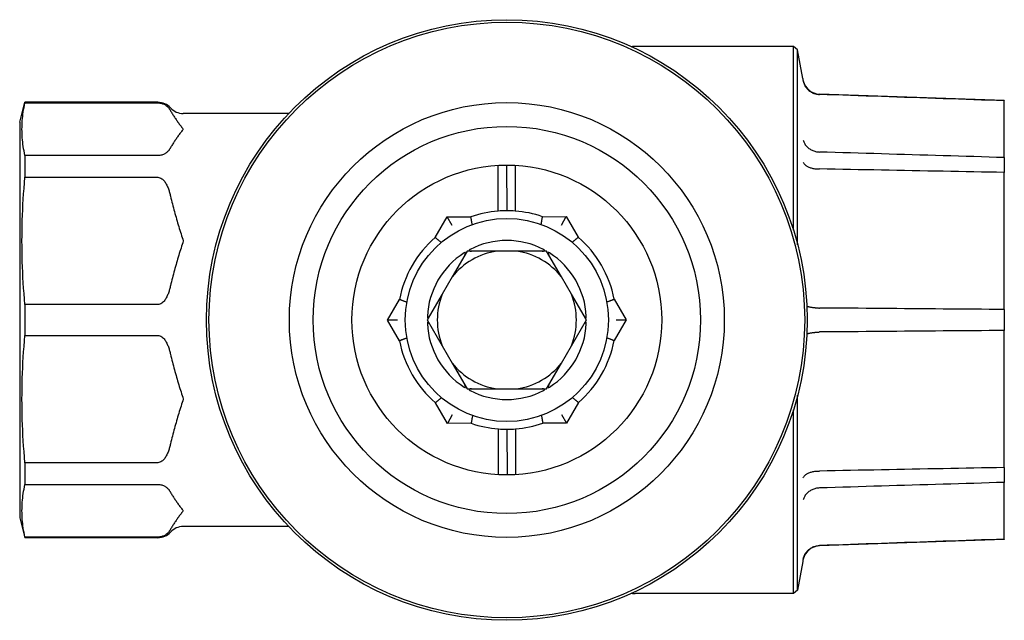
# Model space of a CAD drawing. Header units: millimetres. Extents: x 228 to 1591, y 52 to 328.
# Tile 4 of 5: x 298 to 355, y 293 to 328. Entities that reach past the tile are written whole.
import ezdxf

# ---------------------------------------------------------------- set-up
doc = ezdxf.new("R2010")
doc.units = ezdxf.units.MM
doc.layers.add('DETAIL', color=2, linetype='Continuous')

msp = doc.modelspace()

# ---------------------------------------------------------------- linework, layer by layer
at = {"layer": 'DETAIL'}
for p, q in [((342.794, 326.07), (333.609, 326.07)), ((343.04, 325.863), (342.794, 326.07)), ((342.794, 315.397), (342.794, 326.07)), ((343.04, 314.535), (343.04, 325.863)), ((343.333, 324.201), (343.04, 325.863)), ((355.045, 322.92), (344.3, 323.295)), ((344.313, 323.276), (344.3, 323.277)), ((297.845, 321.67), (298.153, 322.82)), ((298.153, 322.82), (298.153, 322.788)), ((305.87, 322.82), (298.153, 322.82)), ((298.153, 322.788), (305.87, 322.788)), ((355.045, 322.92), (355.045, 322.905)), ((355.045, 319.608), (355.045, 322.905)), ((313.476, 322.17), (307.345, 322.17)), ((297.845, 321.67), (297.845, 298.67)), ((298.153, 319.725), (298.153, 318.46)), ((305.87, 319.725), (298.153, 319.725)), ((355.045, 319.608), (355.045, 318.743)), ((325.636, 316.5), (325.632, 319.155)), ((326.132, 319.17), (326.136, 316.52)), ((326.632, 319.157), (326.636, 316.501)), ((355.045, 310.782), (355.045, 318.743)), ((298.153, 318.46), (305.87, 318.46)), ((321.982, 314.965), (322.672, 316.165)), ((322.672, 316.165), (324.058, 316.167)), ((322.962, 315.665), (322.672, 316.165)), ((328.216, 316.173), (329.601, 316.175)), ((329.313, 315.675), (329.601, 316.175)), ((329.601, 316.175), (330.295, 314.976)), ((323.836, 314.17), (322.97, 312.67)), ((325.568, 314.17), (323.836, 314.17)), ((326.723, 314.17), (325.568, 314.17)), ((328.455, 314.17), (326.723, 314.17)), ((329.321, 312.67), (328.455, 314.17)), ((322.97, 312.67), (322.392, 311.67)), ((329.898, 311.67), (329.321, 312.67)), ((319.217, 310.16), (319.908, 311.361)), ((322.392, 311.67), (321.526, 310.17)), ((330.764, 310.17), (329.898, 311.67)), ((332.379, 311.378), (333.073, 310.18)), ((298.153, 311.064), (298.153, 309.276)), ((305.87, 311.064), (298.153, 311.064)), ((355.045, 310.782), (355.045, 309.558)), ((319.794, 310.161), (319.217, 310.16)), ((319.911, 308.962), (319.217, 310.16)), ((321.526, 310.17), (322.392, 308.67)), ((329.898, 308.67), (330.764, 310.17)), ((333.073, 310.18), (332.383, 308.979)), ((332.496, 310.179), (333.073, 310.18)), ((355.045, 301.597), (355.045, 309.558)), ((298.153, 309.276), (305.87, 309.276)), ((322.392, 308.67), (322.97, 307.67)), ((329.321, 307.67), (329.898, 308.67)), ((322.97, 307.67), (323.836, 306.17)), ((328.455, 306.17), (329.321, 307.67)), ((323.836, 306.17), (325.568, 306.17)), ((325.568, 306.17), (326.723, 306.17)), ((326.723, 306.17), (328.455, 306.17)), ((343.04, 294.477), (343.04, 305.805)), ((322.69, 304.165), (321.995, 305.363)), ((330.309, 305.375), (329.618, 304.175)), ((342.794, 294.27), (342.794, 304.943)), ((322.978, 304.665), (322.69, 304.165)), ((329.328, 304.675), (329.618, 304.175)), ((324.075, 304.167), (322.69, 304.165)), ((325.658, 301.183), (325.654, 303.839)), ((326.154, 303.82), (326.158, 301.17)), ((326.654, 303.84), (326.658, 301.185)), ((329.618, 304.175), (328.233, 304.173)), ((298.153, 301.88), (298.153, 300.615)), ((305.87, 301.88), (298.153, 301.88)), ((355.045, 301.597), (355.045, 300.732)), ((298.153, 300.615), (305.87, 300.615)), ((355.045, 297.435), (355.045, 300.732)), ((297.845, 298.67), (298.153, 297.52)), ((313.476, 298.17), (307.345, 298.17)), ((298.153, 297.552), (298.153, 297.52)), ((305.87, 297.552), (298.153, 297.552)), ((305.87, 297.52), (298.153, 297.52)), ((355.045, 297.42), (344.3, 297.045)), ((344.3, 297.063), (344.313, 297.064)), ((355.045, 297.435), (355.045, 297.42)), ((343.333, 296.139), (343.04, 294.477)), ((342.794, 294.27), (333.609, 294.27)), ((343.04, 294.477), (342.794, 294.27))]:
    msp.add_line(p, q, dxfattribs=at)
at = {"layer": 'DETAIL', "flags": 128}
for points in [[(343.361, 324.038), (343.375, 323.986), (343.391, 323.935), (343.41, 323.885), (343.432, 323.836), (343.457, 323.789), (343.485, 323.742), (343.514, 323.698), (343.547, 323.655), (343.581, 323.613), (343.618, 323.574), (343.657, 323.536), (343.698, 323.501), (343.741, 323.468), (343.785, 323.438), (343.832, 323.409), (343.88, 323.384), (343.929, 323.36), (343.98, 323.34), (344.031, 323.322), (344.084, 323.307), (344.137, 323.295), (344.191, 323.286), (344.245, 323.28), (344.3, 323.277)], [(355.045, 322.905), (354.601, 322.921), (354.157, 322.936), (353.712, 322.951), (353.268, 322.967), (352.823, 322.982), (352.377, 322.998), (351.932, 323.013), (351.486, 323.028), (351.039, 323.044), (350.593, 323.059), (350.146, 323.075), (349.699, 323.09), (349.252, 323.106), (348.804, 323.121), (348.357, 323.137), (347.908, 323.152), (347.46, 323.168), (347.011, 323.183), (346.562, 323.199), (346.113, 323.214), (345.664, 323.23), (345.214, 323.245), (344.764, 323.261), (344.313, 323.276)], [(298.153, 319.725), (298.125, 319.858), (298.099, 319.99), (298.076, 320.121), (298.055, 320.25), (298.037, 320.379), (298.022, 320.506), (298.009, 320.632), (297.998, 320.758), (297.99, 320.883), (297.984, 321.008), (297.98, 321.132), (297.979, 321.257), (297.98, 321.381), (297.984, 321.505), (297.99, 321.63), (297.998, 321.755), (298.009, 321.881), (298.022, 322.007), (298.037, 322.134), (298.055, 322.263), (298.076, 322.392), (298.099, 322.523), (298.125, 322.655), (298.153, 322.788)], [(305.87, 322.788), (305.932, 322.786), (305.992, 322.779), (306.049, 322.769), (306.099, 322.756), (306.146, 322.74), (306.191, 322.723), (306.232, 322.704), (306.268, 322.685), (306.301, 322.666), (306.332, 322.645), (306.361, 322.624), (306.388, 322.602), (306.414, 322.58), (306.439, 322.557), (306.462, 322.534), (306.483, 322.511), (306.503, 322.488), (306.52, 322.466), (306.537, 322.444), (306.552, 322.422), (306.567, 322.4), (306.581, 322.378), (306.595, 322.355), (306.607, 322.333)], [(306.607, 322.333), (306.633, 322.286), (306.66, 322.24), (306.687, 322.194), (306.715, 322.147), (306.743, 322.101), (306.772, 322.055), (306.802, 322.009), (306.832, 321.963), (306.863, 321.917), (306.894, 321.872), (306.926, 321.826), (306.958, 321.781), (306.99, 321.736), (307.022, 321.691), (307.054, 321.646), (307.087, 321.602), (307.119, 321.557), (307.152, 321.513), (307.185, 321.47), (307.217, 321.426), (307.249, 321.383), (307.282, 321.341), (307.314, 321.298), (307.345, 321.257)], [(307.345, 321.257), (307.314, 321.215), (307.282, 321.172), (307.249, 321.13), (307.217, 321.087), (307.185, 321.043), (307.152, 321), (307.119, 320.956), (307.087, 320.911), (307.054, 320.867), (307.022, 320.822), (306.99, 320.777), (306.958, 320.732), (306.926, 320.687), (306.894, 320.641), (306.863, 320.596), (306.832, 320.55), (306.802, 320.504), (306.772, 320.458), (306.743, 320.412), (306.715, 320.366), (306.687, 320.319), (306.66, 320.273), (306.633, 320.227), (306.607, 320.181)], [(343.361, 320.618), (343.375, 320.572), (343.391, 320.528), (343.41, 320.484), (343.432, 320.441), (343.457, 320.398), (343.485, 320.357), (343.514, 320.318), (343.547, 320.279), (343.581, 320.242), (343.618, 320.207), (343.657, 320.174), (343.698, 320.142), (343.741, 320.112), (343.785, 320.084), (343.832, 320.058), (343.88, 320.035), (343.929, 320.013), (343.98, 319.994), (344.031, 319.977), (344.084, 319.963), (344.137, 319.951), (344.191, 319.941), (344.245, 319.934), (344.3, 319.93)], [(306.607, 320.181), (306.595, 320.158), (306.581, 320.135), (306.567, 320.113), (306.552, 320.091), (306.537, 320.069), (306.52, 320.047), (306.503, 320.025), (306.483, 320.002), (306.462, 319.979), (306.439, 319.956), (306.414, 319.933), (306.388, 319.911), (306.361, 319.889), (306.332, 319.868), (306.301, 319.847), (306.268, 319.828), (306.232, 319.809), (306.191, 319.791), (306.146, 319.773), (306.099, 319.757), (306.049, 319.744), (305.992, 319.734), (305.932, 319.727), (305.87, 319.725)], [(344.3, 319.93), (344.3, 319.93), (344.301, 319.93), (344.301, 319.93), (344.302, 319.93), (344.303, 319.93), (344.303, 319.93), (344.304, 319.93), (344.304, 319.93), (344.305, 319.93), (344.305, 319.93), (344.306, 319.929), (344.307, 319.929), (344.307, 319.929), (344.308, 319.929), (344.308, 319.929), (344.309, 319.929), (344.309, 319.929), (344.31, 319.929), (344.31, 319.929), (344.311, 319.929), (344.312, 319.929), (344.312, 319.929), (344.313, 319.929), (344.313, 319.929)], [(355.045, 319.608), (354.601, 319.621), (354.157, 319.634), (353.712, 319.648), (353.268, 319.661), (352.823, 319.674), (352.377, 319.688), (351.932, 319.701), (351.486, 319.714), (351.039, 319.728), (350.593, 319.741), (350.146, 319.754), (349.699, 319.768), (349.252, 319.781), (348.804, 319.795), (348.357, 319.808), (347.908, 319.821), (347.46, 319.835), (347.011, 319.848), (346.562, 319.862), (346.113, 319.875), (345.664, 319.889), (345.214, 319.902), (344.764, 319.916), (344.313, 319.929)], [(343.361, 319.334), (343.375, 319.306), (343.391, 319.279), (343.41, 319.253), (343.432, 319.226), (343.457, 319.201), (343.485, 319.177), (343.514, 319.153), (343.547, 319.131), (343.581, 319.109), (343.618, 319.089), (343.657, 319.069), (343.698, 319.051), (343.741, 319.034), (343.785, 319.019), (343.832, 319.005), (343.88, 318.992), (343.929, 318.981), (343.98, 318.971), (344.031, 318.963), (344.084, 318.956), (344.137, 318.951), (344.191, 318.948), (344.245, 318.946), (344.3, 318.946)], [(344.313, 318.946), (344.313, 318.946), (344.312, 318.946), (344.312, 318.946), (344.311, 318.946), (344.31, 318.946), (344.31, 318.946), (344.309, 318.946), (344.309, 318.946), (344.308, 318.946), (344.308, 318.946), (344.307, 318.946), (344.307, 318.946), (344.306, 318.946), (344.305, 318.946), (344.305, 318.946), (344.304, 318.946), (344.304, 318.946), (344.303, 318.946), (344.303, 318.946), (344.302, 318.946), (344.301, 318.946), (344.301, 318.946), (344.3, 318.946), (344.3, 318.946)], [(355.045, 318.743), (354.601, 318.751), (354.157, 318.759), (353.712, 318.768), (353.268, 318.776), (352.823, 318.785), (352.377, 318.793), (351.932, 318.802), (351.486, 318.81), (351.039, 318.819), (350.593, 318.827), (350.146, 318.836), (349.699, 318.844), (349.252, 318.852), (348.804, 318.861), (348.357, 318.869), (347.908, 318.878), (347.46, 318.886), (347.011, 318.895), (346.562, 318.903), (346.113, 318.912), (345.664, 318.92), (345.214, 318.929), (344.764, 318.937), (344.313, 318.946)], [(298.153, 311.064), (298.125, 311.387), (298.099, 311.706), (298.076, 312.021), (298.055, 312.333), (298.037, 312.643), (298.022, 312.95), (298.009, 313.255), (297.998, 313.558), (297.99, 313.861), (297.984, 314.162), (297.98, 314.462), (297.979, 314.762), (297.98, 315.062), (297.984, 315.363), (297.99, 315.664), (297.998, 315.966), (298.009, 316.269), (298.022, 316.574), (298.037, 316.882), (298.055, 317.191), (298.076, 317.503), (298.099, 317.819), (298.125, 318.138), (298.153, 318.46)], [(305.87, 318.46), (305.932, 318.454), (305.992, 318.438), (306.049, 318.413), (306.099, 318.382), (306.146, 318.344), (306.191, 318.301), (306.232, 318.256), (306.268, 318.21), (306.301, 318.164), (306.332, 318.115), (306.361, 318.064), (306.388, 318.011), (306.414, 317.956), (306.439, 317.901), (306.462, 317.846), (306.483, 317.79), (306.503, 317.736), (306.52, 317.682), (306.537, 317.63), (306.552, 317.577), (306.567, 317.523), (306.581, 317.469), (306.595, 317.415), (306.607, 317.36)], [(306.607, 317.36), (306.633, 317.248), (306.66, 317.136), (306.687, 317.024), (306.715, 316.913), (306.743, 316.801), (306.772, 316.69), (306.802, 316.579), (306.832, 316.468), (306.863, 316.357), (306.894, 316.247), (306.926, 316.137), (306.958, 316.028), (306.99, 315.919), (307.022, 315.81), (307.054, 315.703), (307.087, 315.595), (307.119, 315.489), (307.152, 315.382), (307.185, 315.277), (307.217, 315.172), (307.249, 315.069), (307.282, 314.966), (307.314, 314.863), (307.345, 314.762)], [(324.135, 315.717), (324.13, 315.747), (324.125, 315.777), (324.12, 315.807), (324.115, 315.836), (324.11, 315.864), (324.105, 315.892), (324.1, 315.919), (324.096, 315.944), (324.091, 315.969), (324.087, 315.993), (324.083, 316.016), (324.08, 316.037), (324.076, 316.057), (324.073, 316.075), (324.07, 316.092), (324.068, 316.108), (324.065, 316.121), (324.063, 316.133), (324.062, 316.143), (324.06, 316.152), (324.059, 316.158), (324.058, 316.163), (324.058, 316.166), (324.058, 316.167)], [(328.139, 315.723), (328.144, 315.753), (328.15, 315.783), (328.155, 315.812), (328.16, 315.841), (328.164, 315.87), (328.169, 315.898), (328.174, 315.924), (328.178, 315.95), (328.182, 315.975), (328.186, 315.999), (328.19, 316.021), (328.194, 316.043), (328.197, 316.063), (328.2, 316.081), (328.203, 316.098), (328.206, 316.113), (328.208, 316.127), (328.21, 316.139), (328.212, 316.149), (328.213, 316.158), (328.214, 316.164), (328.215, 316.169), (328.215, 316.172), (328.216, 316.173)], [(307.345, 314.762), (307.314, 314.661), (307.282, 314.559), (307.249, 314.456), (307.217, 314.352), (307.185, 314.247), (307.152, 314.142), (307.119, 314.036), (307.087, 313.929), (307.054, 313.822), (307.022, 313.714), (306.99, 313.605), (306.958, 313.496), (306.926, 313.387), (306.894, 313.277), (306.863, 313.167), (306.832, 313.056), (306.802, 312.946), (306.772, 312.834), (306.743, 312.723), (306.715, 312.612), (306.687, 312.5), (306.66, 312.388), (306.633, 312.276), (306.607, 312.165)], [(322.333, 314.673), (322.31, 314.693), (322.286, 314.712), (322.263, 314.731), (322.241, 314.75), (322.219, 314.769), (322.197, 314.787), (322.176, 314.804), (322.156, 314.821), (322.136, 314.837), (322.118, 314.852), (322.1, 314.867), (322.083, 314.881), (322.068, 314.893), (322.053, 314.905), (322.04, 314.916), (322.028, 314.926), (322.018, 314.935), (322.008, 314.943), (322, 314.949), (321.994, 314.955), (321.988, 314.959), (321.985, 314.962), (321.982, 314.964), (321.982, 314.965)], [(329.944, 314.684), (329.968, 314.704), (329.991, 314.723), (330.014, 314.743), (330.037, 314.761), (330.059, 314.78), (330.08, 314.798), (330.101, 314.815), (330.121, 314.832), (330.141, 314.848), (330.159, 314.864), (330.177, 314.878), (330.193, 314.892), (330.209, 314.905), (330.223, 314.917), (330.237, 314.928), (330.248, 314.938), (330.259, 314.947), (330.269, 314.955), (330.277, 314.961), (330.283, 314.967), (330.288, 314.971), (330.292, 314.974), (330.294, 314.976), (330.295, 314.976)], [(323.704, 313.94), (323.709, 313.95), (323.714, 313.959), (323.719, 313.968), (323.723, 313.978), (323.728, 313.987), (323.732, 313.996), (323.736, 314.005), (323.739, 314.015), (323.743, 314.025), (323.746, 314.034), (323.748, 314.044), (323.749, 314.053), (323.749, 314.063), (323.748, 314.071), (323.745, 314.079), (323.74, 314.085), (323.731, 314.089), (323.721, 314.09), (323.71, 314.088), (323.7, 314.085), (323.69, 314.081), (323.679, 314.076), (323.669, 314.07), (323.659, 314.064)], [(324.016, 314.27), (324.005, 314.264), (323.995, 314.258), (323.986, 314.252), (323.977, 314.245), (323.969, 314.238), (323.963, 314.23), (323.958, 314.22), (323.957, 314.211), (323.96, 314.203), (323.965, 314.196), (323.972, 314.191), (323.98, 314.187), (323.989, 314.183), (323.998, 314.18), (324.008, 314.178), (324.018, 314.176), (324.028, 314.174), (324.038, 314.173), (324.048, 314.172), (324.059, 314.171), (324.069, 314.17), (324.079, 314.17), (324.09, 314.17), (324.101, 314.169)], [(328.189, 314.169), (328.2, 314.17), (328.211, 314.17), (328.221, 314.17), (328.232, 314.171), (328.242, 314.172), (328.252, 314.173), (328.262, 314.174), (328.272, 314.176), (328.282, 314.178), (328.292, 314.18), (328.301, 314.183), (328.31, 314.187), (328.318, 314.191), (328.325, 314.196), (328.331, 314.203), (328.333, 314.211), (328.332, 314.22), (328.328, 314.23), (328.321, 314.238), (328.313, 314.245), (328.305, 314.252), (328.295, 314.258), (328.285, 314.264), (328.275, 314.27)], [(328.631, 314.064), (328.621, 314.07), (328.611, 314.076), (328.601, 314.081), (328.59, 314.085), (328.58, 314.088), (328.57, 314.09), (328.559, 314.089), (328.551, 314.085), (328.545, 314.079), (328.542, 314.071), (328.541, 314.063), (328.541, 314.053), (328.543, 314.044), (328.545, 314.034), (328.548, 314.025), (328.551, 314.015), (328.555, 314.005), (328.558, 313.996), (328.563, 313.987), (328.567, 313.978), (328.572, 313.968), (328.576, 313.959), (328.581, 313.95), (328.587, 313.94)], [(306.607, 312.165), (306.595, 312.11), (306.581, 312.055), (306.567, 312.001), (306.552, 311.948), (306.537, 311.895), (306.52, 311.842), (306.503, 311.789), (306.483, 311.734), (306.462, 311.679), (306.439, 311.623), (306.414, 311.568), (306.388, 311.514), (306.361, 311.461), (306.332, 311.409), (306.301, 311.36), (306.268, 311.314), (306.232, 311.268), (306.191, 311.223), (306.146, 311.181), (306.099, 311.143), (306.049, 311.112), (305.992, 311.086), (305.932, 311.07), (305.87, 311.064)], [(320.336, 311.203), (320.308, 311.213), (320.279, 311.224), (320.251, 311.234), (320.223, 311.244), (320.196, 311.254), (320.17, 311.264), (320.144, 311.273), (320.12, 311.282), (320.096, 311.291), (320.073, 311.299), (320.052, 311.307), (320.032, 311.315), (320.013, 311.322), (319.995, 311.328), (319.979, 311.334), (319.964, 311.34), (319.951, 311.344), (319.94, 311.349), (319.93, 311.352), (319.922, 311.355), (319.916, 311.358), (319.911, 311.359), (319.909, 311.36), (319.908, 311.361)], [(331.951, 311.22), (331.98, 311.23), (332.008, 311.241), (332.036, 311.251), (332.064, 311.261), (332.091, 311.271), (332.117, 311.281), (332.143, 311.29), (332.168, 311.3), (332.191, 311.308), (332.214, 311.317), (332.235, 311.325), (332.256, 311.332), (332.274, 311.339), (332.292, 311.346), (332.308, 311.352), (332.323, 311.357), (332.336, 311.362), (332.347, 311.366), (332.357, 311.37), (332.365, 311.373), (332.371, 311.375), (332.376, 311.377), (332.378, 311.378), (332.379, 311.378)], [(343.577, 310.973), (343.6, 310.966), (343.623, 310.96), (343.648, 310.953), (343.673, 310.947), (343.699, 310.941), (343.726, 310.935), (343.753, 310.929), (343.782, 310.924), (343.811, 310.919), (343.84, 310.913), (343.87, 310.909), (343.901, 310.904), (343.932, 310.899), (343.964, 310.895), (343.996, 310.891), (344.029, 310.887), (344.062, 310.884), (344.095, 310.88), (344.129, 310.877), (344.162, 310.874), (344.196, 310.872), (344.231, 310.87), (344.265, 310.867), (344.3, 310.866)], [(344.3, 310.866), (344.3, 310.866), (344.301, 310.866), (344.301, 310.866), (344.302, 310.866), (344.303, 310.866), (344.303, 310.866), (344.304, 310.866), (344.304, 310.865), (344.305, 310.865), (344.305, 310.865), (344.306, 310.865), (344.307, 310.865), (344.307, 310.865), (344.308, 310.865), (344.308, 310.865), (344.309, 310.865), (344.309, 310.865), (344.31, 310.865), (344.31, 310.865), (344.311, 310.865), (344.312, 310.865), (344.312, 310.865), (344.313, 310.865), (344.313, 310.865)], [(355.045, 310.782), (354.601, 310.785), (354.157, 310.789), (353.712, 310.792), (353.268, 310.795), (352.823, 310.799), (352.377, 310.802), (351.932, 310.806), (351.486, 310.809), (351.039, 310.813), (350.593, 310.816), (350.146, 310.82), (349.699, 310.823), (349.252, 310.827), (348.804, 310.83), (348.357, 310.834), (347.908, 310.837), (347.46, 310.841), (347.011, 310.844), (346.562, 310.848), (346.113, 310.851), (345.664, 310.855), (345.214, 310.858), (344.764, 310.862), (344.313, 310.865)], [(321.53, 310.376), (321.529, 310.364), (321.53, 310.352), (321.53, 310.341), (321.532, 310.33), (321.534, 310.319), (321.538, 310.31), (321.544, 310.301), (321.551, 310.295), (321.56, 310.294), (321.568, 310.295), (321.576, 310.299), (321.584, 310.303), (321.591, 310.309), (321.599, 310.316), (321.606, 310.323), (321.612, 310.331), (321.619, 310.339), (321.625, 310.347), (321.631, 310.355), (321.637, 310.363), (321.643, 310.372), (321.648, 310.381), (321.654, 310.39), (321.659, 310.399)], [(321.659, 309.941), (321.654, 309.95), (321.648, 309.959), (321.643, 309.968), (321.637, 309.976), (321.631, 309.985), (321.625, 309.993), (321.619, 310.001), (321.612, 310.009), (321.606, 310.017), (321.599, 310.024), (321.591, 310.031), (321.584, 310.037), (321.576, 310.041), (321.568, 310.045), (321.56, 310.046), (321.551, 310.044), (321.544, 310.039), (321.538, 310.03), (321.534, 310.021), (321.532, 310.01), (321.53, 309.999), (321.53, 309.987), (321.529, 309.976), (321.53, 309.964)], [(330.631, 310.399), (330.637, 310.39), (330.642, 310.381), (330.648, 310.372), (330.654, 310.363), (330.66, 310.355), (330.665, 310.347), (330.672, 310.339), (330.678, 310.331), (330.685, 310.323), (330.692, 310.316), (330.699, 310.309), (330.706, 310.303), (330.714, 310.299), (330.722, 310.295), (330.73, 310.294), (330.739, 310.295), (330.747, 310.301), (330.752, 310.31), (330.756, 310.319), (330.759, 310.33), (330.76, 310.341), (330.761, 310.352), (330.761, 310.364), (330.761, 310.376)], [(330.761, 309.964), (330.761, 309.976), (330.761, 309.987), (330.76, 309.999), (330.759, 310.01), (330.756, 310.021), (330.752, 310.03), (330.747, 310.039), (330.739, 310.044), (330.73, 310.046), (330.722, 310.045), (330.714, 310.041), (330.706, 310.037), (330.699, 310.031), (330.692, 310.024), (330.685, 310.017), (330.678, 310.009), (330.672, 310.001), (330.665, 309.993), (330.66, 309.985), (330.654, 309.976), (330.648, 309.968), (330.642, 309.959), (330.637, 309.95), (330.631, 309.941)], [(343.577, 309.367), (343.6, 309.374), (343.623, 309.38), (343.648, 309.387), (343.673, 309.393), (343.699, 309.399), (343.726, 309.405), (343.753, 309.411), (343.782, 309.416), (343.811, 309.421), (343.84, 309.426), (343.87, 309.431), (343.901, 309.436), (343.932, 309.441), (343.964, 309.445), (343.996, 309.449), (344.029, 309.453), (344.062, 309.456), (344.095, 309.46), (344.129, 309.463), (344.162, 309.465), (344.196, 309.468), (344.231, 309.47), (344.265, 309.472), (344.3, 309.474)], [(344.313, 309.475), (344.313, 309.475), (344.312, 309.475), (344.312, 309.475), (344.311, 309.475), (344.31, 309.475), (344.31, 309.475), (344.309, 309.475), (344.309, 309.475), (344.308, 309.475), (344.308, 309.475), (344.307, 309.475), (344.307, 309.475), (344.306, 309.474), (344.305, 309.474), (344.305, 309.474), (344.304, 309.474), (344.304, 309.474), (344.303, 309.474), (344.303, 309.474), (344.302, 309.474), (344.301, 309.474), (344.301, 309.474), (344.3, 309.474), (344.3, 309.474)], [(355.045, 309.558), (354.601, 309.555), (354.157, 309.551), (353.712, 309.548), (353.268, 309.544), (352.823, 309.541), (352.377, 309.538), (351.932, 309.534), (351.486, 309.531), (351.039, 309.527), (350.593, 309.524), (350.146, 309.52), (349.699, 309.517), (349.252, 309.513), (348.804, 309.51), (348.357, 309.506), (347.908, 309.503), (347.46, 309.499), (347.011, 309.496), (346.562, 309.492), (346.113, 309.489), (345.664, 309.485), (345.214, 309.482), (344.764, 309.478), (344.313, 309.475)], [(298.153, 301.88), (298.125, 302.202), (298.099, 302.521), (298.076, 302.837), (298.055, 303.149), (298.037, 303.458), (298.022, 303.766), (298.009, 304.071), (297.998, 304.374), (297.99, 304.676), (297.984, 304.977), (297.98, 305.278), (297.979, 305.578), (297.98, 305.878), (297.984, 306.178), (297.99, 306.479), (297.998, 306.781), (298.009, 307.085), (298.022, 307.39), (298.037, 307.697), (298.055, 308.007), (298.076, 308.319), (298.099, 308.634), (298.125, 308.953), (298.153, 309.276)], [(305.87, 309.276), (305.932, 309.27), (305.992, 309.254), (306.049, 309.228), (306.099, 309.197), (306.146, 309.159), (306.191, 309.117), (306.232, 309.072), (306.268, 309.026), (306.301, 308.98), (306.332, 308.931), (306.361, 308.879), (306.388, 308.826), (306.414, 308.772), (306.439, 308.717), (306.462, 308.661), (306.483, 308.606), (306.503, 308.551), (306.52, 308.498), (306.537, 308.445), (306.552, 308.392), (306.567, 308.339), (306.581, 308.285), (306.595, 308.23), (306.607, 308.175)], [(320.339, 309.12), (320.311, 309.11), (320.282, 309.099), (320.254, 309.089), (320.226, 309.079), (320.199, 309.069), (320.173, 309.059), (320.147, 309.05), (320.123, 309.04), (320.099, 309.032), (320.077, 309.023), (320.055, 309.015), (320.035, 309.008), (320.016, 309.001), (319.998, 308.994), (319.982, 308.988), (319.968, 308.983), (319.955, 308.978), (319.943, 308.974), (319.934, 308.97), (319.926, 308.967), (319.919, 308.965), (319.915, 308.963), (319.912, 308.962), (319.911, 308.962)], [(331.954, 309.137), (331.983, 309.126), (332.011, 309.116), (332.04, 309.106), (332.067, 309.096), (332.094, 309.086), (332.121, 309.076), (332.146, 309.067), (332.171, 309.058), (332.194, 309.049), (332.217, 309.041), (332.239, 309.033), (332.259, 309.025), (332.278, 309.018), (332.295, 309.012), (332.311, 309.006), (332.326, 309), (332.339, 308.996), (332.35, 308.991), (332.36, 308.988), (332.368, 308.985), (332.374, 308.982), (332.379, 308.981), (332.382, 308.98), (332.383, 308.979)], [(306.607, 308.175), (306.633, 308.064), (306.66, 307.952), (306.687, 307.84), (306.715, 307.728), (306.743, 307.617), (306.772, 307.506), (306.802, 307.394), (306.832, 307.284), (306.863, 307.173), (306.894, 307.063), (306.926, 306.953), (306.958, 306.844), (306.99, 306.735), (307.022, 306.626), (307.054, 306.518), (307.087, 306.411), (307.119, 306.304), (307.152, 306.198), (307.185, 306.093), (307.217, 305.988), (307.249, 305.884), (307.282, 305.781), (307.314, 305.679), (307.345, 305.578)], [(323.659, 306.276), (323.669, 306.27), (323.679, 306.264), (323.69, 306.259), (323.7, 306.255), (323.71, 306.252), (323.721, 306.25), (323.731, 306.251), (323.74, 306.254), (323.745, 306.261), (323.748, 306.269), (323.749, 306.277), (323.749, 306.286), (323.748, 306.296), (323.746, 306.306), (323.743, 306.315), (323.739, 306.325), (323.736, 306.335), (323.732, 306.344), (323.728, 306.353), (323.723, 306.362), (323.719, 306.372), (323.714, 306.381), (323.709, 306.39), (323.704, 306.4)], [(324.101, 306.17), (324.09, 306.17), (324.079, 306.17), (324.069, 306.169), (324.059, 306.169), (324.048, 306.168), (324.038, 306.167), (324.028, 306.166), (324.018, 306.164), (324.008, 306.162), (323.998, 306.16), (323.989, 306.157), (323.98, 306.153), (323.972, 306.149), (323.965, 306.144), (323.96, 306.137), (323.957, 306.129), (323.958, 306.12), (323.963, 306.11), (323.969, 306.102), (323.977, 306.095), (323.986, 306.088), (323.995, 306.081), (324.005, 306.075), (324.016, 306.07)], [(328.275, 306.07), (328.285, 306.075), (328.295, 306.081), (328.305, 306.088), (328.313, 306.095), (328.321, 306.102), (328.328, 306.11), (328.332, 306.12), (328.333, 306.129), (328.331, 306.137), (328.325, 306.144), (328.318, 306.149), (328.31, 306.153), (328.301, 306.157), (328.292, 306.16), (328.282, 306.162), (328.272, 306.164), (328.262, 306.166), (328.252, 306.167), (328.242, 306.168), (328.232, 306.169), (328.221, 306.169), (328.211, 306.17), (328.2, 306.17), (328.189, 306.17)], [(328.587, 306.4), (328.581, 306.39), (328.576, 306.381), (328.572, 306.372), (328.567, 306.362), (328.563, 306.353), (328.558, 306.344), (328.555, 306.335), (328.551, 306.325), (328.548, 306.315), (328.545, 306.306), (328.543, 306.296), (328.541, 306.286), (328.541, 306.277), (328.542, 306.269), (328.545, 306.261), (328.551, 306.254), (328.559, 306.251), (328.57, 306.25), (328.58, 306.252), (328.59, 306.255), (328.601, 306.259), (328.611, 306.264), (328.621, 306.27), (328.631, 306.276)], [(307.345, 305.578), (307.314, 305.476), (307.282, 305.374), (307.249, 305.271), (307.217, 305.167), (307.185, 305.063), (307.152, 304.957), (307.119, 304.851), (307.087, 304.745), (307.054, 304.637), (307.022, 304.529), (306.99, 304.421), (306.958, 304.312), (306.926, 304.203), (306.894, 304.093), (306.863, 303.983), (306.832, 303.872), (306.802, 303.761), (306.772, 303.65), (306.743, 303.539), (306.715, 303.427), (306.687, 303.316), (306.66, 303.204), (306.633, 303.092), (306.607, 302.98)], [(322.346, 305.656), (322.323, 305.636), (322.299, 305.617), (322.276, 305.597), (322.254, 305.579), (322.232, 305.56), (322.21, 305.542), (322.189, 305.525), (322.169, 305.508), (322.15, 305.492), (322.131, 305.476), (322.114, 305.462), (322.097, 305.448), (322.081, 305.435), (322.067, 305.423), (322.054, 305.412), (322.042, 305.402), (322.031, 305.393), (322.022, 305.385), (322.014, 305.379), (322.007, 305.373), (322.002, 305.369), (321.998, 305.366), (321.996, 305.364), (321.995, 305.363)], [(329.957, 305.667), (329.981, 305.647), (330.004, 305.628), (330.027, 305.609), (330.05, 305.59), (330.072, 305.571), (330.093, 305.553), (330.114, 305.536), (330.135, 305.519), (330.154, 305.503), (330.173, 305.488), (330.19, 305.473), (330.207, 305.459), (330.222, 305.446), (330.237, 305.435), (330.25, 305.424), (330.262, 305.414), (330.273, 305.405), (330.282, 305.397), (330.29, 305.391), (330.297, 305.385), (330.302, 305.381), (330.306, 305.378), (330.308, 305.376), (330.309, 305.375)], [(324.151, 304.617), (324.146, 304.587), (324.141, 304.557), (324.136, 304.527), (324.131, 304.498), (324.126, 304.47), (324.121, 304.442), (324.117, 304.416), (324.112, 304.39), (324.108, 304.365), (324.104, 304.341), (324.1, 304.318), (324.097, 304.297), (324.093, 304.277), (324.09, 304.259), (324.087, 304.242), (324.085, 304.226), (324.082, 304.213), (324.08, 304.201), (324.079, 304.191), (324.077, 304.182), (324.076, 304.176), (324.075, 304.171), (324.075, 304.168), (324.075, 304.167)], [(328.155, 304.623), (328.16, 304.593), (328.166, 304.563), (328.171, 304.533), (328.176, 304.504), (328.181, 304.476), (328.186, 304.448), (328.19, 304.421), (328.195, 304.396), (328.199, 304.371), (328.203, 304.347), (328.207, 304.324), (328.211, 304.303), (328.214, 304.283), (328.217, 304.265), (328.22, 304.248), (328.223, 304.232), (328.225, 304.219), (328.227, 304.207), (328.229, 304.196), (328.23, 304.188), (328.231, 304.181), (328.232, 304.177), (328.233, 304.174), (328.233, 304.173)], [(306.607, 302.98), (306.595, 302.925), (306.581, 302.871), (306.567, 302.817), (306.552, 302.763), (306.537, 302.71), (306.52, 302.658), (306.503, 302.604), (306.483, 302.55), (306.462, 302.494), (306.439, 302.439), (306.414, 302.384), (306.388, 302.329), (306.361, 302.276), (306.332, 302.225), (306.301, 302.176), (306.268, 302.13), (306.232, 302.084), (306.191, 302.039), (306.146, 301.996), (306.099, 301.958), (306.049, 301.927), (305.992, 301.902), (305.932, 301.886), (305.87, 301.88)], [(355.045, 301.597), (354.601, 301.589), (354.157, 301.58), (353.712, 301.572), (353.268, 301.564), (352.823, 301.555), (352.377, 301.547), (351.932, 301.538), (351.486, 301.53), (351.039, 301.521), (350.593, 301.513), (350.146, 301.504), (349.699, 301.496), (349.252, 301.487), (348.804, 301.479), (348.357, 301.471), (347.908, 301.462), (347.46, 301.454), (347.011, 301.445), (346.562, 301.437), (346.113, 301.428), (345.664, 301.42), (345.214, 301.411), (344.764, 301.403), (344.313, 301.394)], [(343.361, 301.006), (343.375, 301.034), (343.391, 301.061), (343.41, 301.087), (343.432, 301.113), (343.457, 301.139), (343.485, 301.163), (343.514, 301.187), (343.547, 301.209), (343.581, 301.231), (343.618, 301.251), (343.657, 301.271), (343.698, 301.289), (343.741, 301.306), (343.785, 301.321), (343.832, 301.335), (343.88, 301.348), (343.929, 301.359), (343.98, 301.369), (344.031, 301.377), (344.084, 301.384), (344.137, 301.389), (344.191, 301.392), (344.245, 301.394), (344.3, 301.394)], [(344.3, 301.394), (344.3, 301.394), (344.301, 301.394), (344.301, 301.394), (344.302, 301.394), (344.303, 301.394), (344.303, 301.394), (344.304, 301.394), (344.304, 301.394), (344.305, 301.394), (344.305, 301.394), (344.306, 301.394), (344.307, 301.394), (344.307, 301.394), (344.308, 301.394), (344.308, 301.394), (344.309, 301.394), (344.309, 301.394), (344.31, 301.394), (344.31, 301.394), (344.311, 301.394), (344.312, 301.394), (344.312, 301.394), (344.313, 301.394), (344.313, 301.394)], [(298.153, 297.552), (298.125, 297.685), (298.099, 297.817), (298.076, 297.948), (298.055, 298.077), (298.037, 298.206), (298.022, 298.333), (298.009, 298.459), (297.998, 298.585), (297.99, 298.71), (297.984, 298.835), (297.98, 298.959), (297.979, 299.083), (297.98, 299.208), (297.984, 299.332), (297.99, 299.457), (297.998, 299.582), (298.009, 299.708), (298.022, 299.834), (298.037, 299.961), (298.055, 300.089), (298.076, 300.219), (298.099, 300.349), (298.125, 300.482), (298.153, 300.615)], [(305.87, 300.615), (305.932, 300.613), (305.992, 300.606), (306.049, 300.596), (306.099, 300.583), (306.146, 300.567), (306.191, 300.549), (306.232, 300.531), (306.268, 300.512), (306.301, 300.493), (306.332, 300.472), (306.361, 300.451), (306.388, 300.429), (306.414, 300.407), (306.439, 300.384), (306.462, 300.361), (306.483, 300.338), (306.503, 300.315), (306.52, 300.293), (306.537, 300.271), (306.552, 300.249), (306.567, 300.227), (306.581, 300.205), (306.595, 300.182), (306.607, 300.159)], [(344.3, 300.41), (344.245, 300.406), (344.191, 300.399), (344.137, 300.389), (344.084, 300.377), (344.031, 300.363), (343.98, 300.346), (343.929, 300.327), (343.88, 300.305), (343.832, 300.282), (343.785, 300.256), (343.741, 300.228), (343.698, 300.198), (343.657, 300.166), (343.618, 300.133), (343.581, 300.097), (343.547, 300.061), (343.514, 300.022), (343.485, 299.983), (343.457, 299.942), (343.432, 299.899), (343.41, 299.856), (343.391, 299.812), (343.375, 299.767), (343.361, 299.722)], [(344.313, 300.411), (344.313, 300.411), (344.312, 300.411), (344.312, 300.411), (344.311, 300.411), (344.31, 300.411), (344.31, 300.411), (344.309, 300.411), (344.309, 300.411), (344.308, 300.411), (344.308, 300.411), (344.307, 300.41), (344.307, 300.41), (344.306, 300.41), (344.305, 300.41), (344.305, 300.41), (344.304, 300.41), (344.304, 300.41), (344.303, 300.41), (344.303, 300.41), (344.302, 300.41), (344.301, 300.41), (344.301, 300.41), (344.3, 300.41), (344.3, 300.41)], [(355.045, 300.732), (354.601, 300.719), (354.157, 300.706), (353.712, 300.692), (353.268, 300.679), (352.823, 300.666), (352.377, 300.652), (351.932, 300.639), (351.486, 300.626), (351.039, 300.612), (350.593, 300.599), (350.146, 300.585), (349.699, 300.572), (349.252, 300.559), (348.804, 300.545), (348.357, 300.532), (347.908, 300.518), (347.46, 300.505), (347.011, 300.492), (346.562, 300.478), (346.113, 300.465), (345.664, 300.451), (345.214, 300.438), (344.764, 300.424), (344.313, 300.411)], [(306.607, 300.159), (306.633, 300.113), (306.66, 300.067), (306.687, 300.02), (306.715, 299.974), (306.743, 299.928), (306.772, 299.882), (306.802, 299.836), (306.832, 299.79), (306.863, 299.744), (306.894, 299.699), (306.926, 299.653), (306.958, 299.608), (306.99, 299.563), (307.022, 299.518), (307.054, 299.473), (307.087, 299.428), (307.119, 299.384), (307.152, 299.34), (307.185, 299.297), (307.217, 299.253), (307.249, 299.21), (307.282, 299.168), (307.314, 299.125), (307.345, 299.083)], [(307.345, 299.083), (307.314, 299.041), (307.282, 298.999), (307.249, 298.956), (307.217, 298.913), (307.185, 298.87), (307.152, 298.826), (307.119, 298.783), (307.087, 298.738), (307.054, 298.694), (307.022, 298.649), (306.99, 298.604), (306.958, 298.559), (306.926, 298.514), (306.894, 298.468), (306.863, 298.423), (306.832, 298.377), (306.802, 298.331), (306.772, 298.285), (306.743, 298.239), (306.715, 298.193), (306.687, 298.146), (306.66, 298.1), (306.633, 298.054), (306.607, 298.007)], [(306.607, 298.007), (306.595, 297.985), (306.581, 297.962), (306.567, 297.94), (306.552, 297.918), (306.537, 297.896), (306.52, 297.874), (306.503, 297.852), (306.483, 297.829), (306.462, 297.806), (306.439, 297.783), (306.414, 297.76), (306.388, 297.738), (306.361, 297.716), (306.332, 297.695), (306.301, 297.674), (306.268, 297.655), (306.232, 297.636), (306.191, 297.617), (306.146, 297.6), (306.099, 297.584), (306.049, 297.571), (305.992, 297.561), (305.932, 297.554), (305.87, 297.552)], [(343.361, 296.302), (343.375, 296.354), (343.391, 296.405), (343.41, 296.455), (343.432, 296.504), (343.457, 296.551), (343.485, 296.598), (343.514, 296.642), (343.547, 296.685), (343.581, 296.727), (343.618, 296.766), (343.657, 296.804), (343.698, 296.839), (343.741, 296.872), (343.785, 296.902), (343.832, 296.931), (343.88, 296.956), (343.929, 296.98), (343.98, 297), (344.031, 297.018), (344.084, 297.033), (344.137, 297.045), (344.191, 297.054), (344.245, 297.06), (344.3, 297.063)], [(355.045, 297.435), (354.601, 297.419), (354.157, 297.404), (353.712, 297.389), (353.268, 297.373), (352.823, 297.358), (352.377, 297.342), (351.932, 297.327), (351.486, 297.312), (351.039, 297.296), (350.593, 297.281), (350.146, 297.265), (349.699, 297.25), (349.252, 297.234), (348.804, 297.219), (348.357, 297.203), (347.908, 297.188), (347.46, 297.172), (347.011, 297.157), (346.562, 297.141), (346.113, 297.126), (345.664, 297.11), (345.214, 297.095), (344.764, 297.079), (344.313, 297.064)]]:
    msp.add_lwpolyline(points, dxfattribs=at)
at = {"layer": 'DETAIL'}
for radius in [17.45, 17.303, 12.634, 11.248, 9, 5.9]:
    msp.add_circle((326.145, 310.17), radius, dxfattribs=at)
for centre, radius, start, end in [((333.609, 325.07), 1, 90, 102.73), ((345.795, 324.635), 2.5, 190, 193.1231), ((344.335, 324.295), 1, 193.1231, 268), ((305.87, 321.82), 1, 42.4542, 90), ((307.345, 323.17), 1, 222.4542, 270), ((326.145, 310.17), 6.35, 94.5982, 109.1938), ((326.145, 310.17), 6.35, 90.0821, 94.5982), ((326.145, 310.17), 6.35, 85.5659, 90.0821), ((326.145, 310.17), 6.35, 70.9704, 85.5659), ((326.145, 310.17), 6.35, 130.9704, 169.1938), ((326.145, 310.17), 4.62, 62.5526, 117.4474), ((326.145, 310.17), 6.35, 10.9704, 49.1938), ((326.145, 310.17), 4.62, 122.5526, 177.4474), ((326.145, 310.17), 4.041, 98.2132, 141.7868), ((326.145, 310.17), 4.041, 38.2132, 81.7868), ((326.145, 310.17), 4.62, 2.5526, 57.4474), ((326.145, 310.17), 4.041, 158.2132, 201.7868), ((326.145, 310.17), 4.041, 338.2132, 21.7868), ((326.145, 310.17), 4.62, 182.5526, 237.4474), ((326.145, 310.17), 4.62, 302.5526, 357.4474), ((326.145, 310.17), 6.35, 190.9704, 229.1938), ((326.145, 310.17), 6.35, 310.9704, 349.1938), ((326.145, 310.17), 4.041, 218.2132, 261.7868), ((326.145, 310.17), 4.041, 278.2132, 321.7868), ((326.145, 310.17), 4.62, 242.5526, 297.4474), ((326.145, 310.17), 6.35, 250.9704, 265.5659), ((326.145, 310.17), 6.35, 265.5659, 270.0821), ((326.145, 310.17), 6.35, 270.0821, 274.5982), ((326.145, 310.17), 6.35, 274.5982, 289.1938), ((307.345, 297.17), 1, 90, 137.5458), ((305.87, 298.52), 1, 270, 317.5458), ((344.335, 296.045), 1, 92, 166.8769), ((345.795, 295.705), 2.5, 166.8769, 170), ((333.609, 295.27), 1, 257.27, 270)]:
    msp.add_arc(centre, radius, start, end, dxfattribs=at)

doc.saveas('drawing.dxf')
